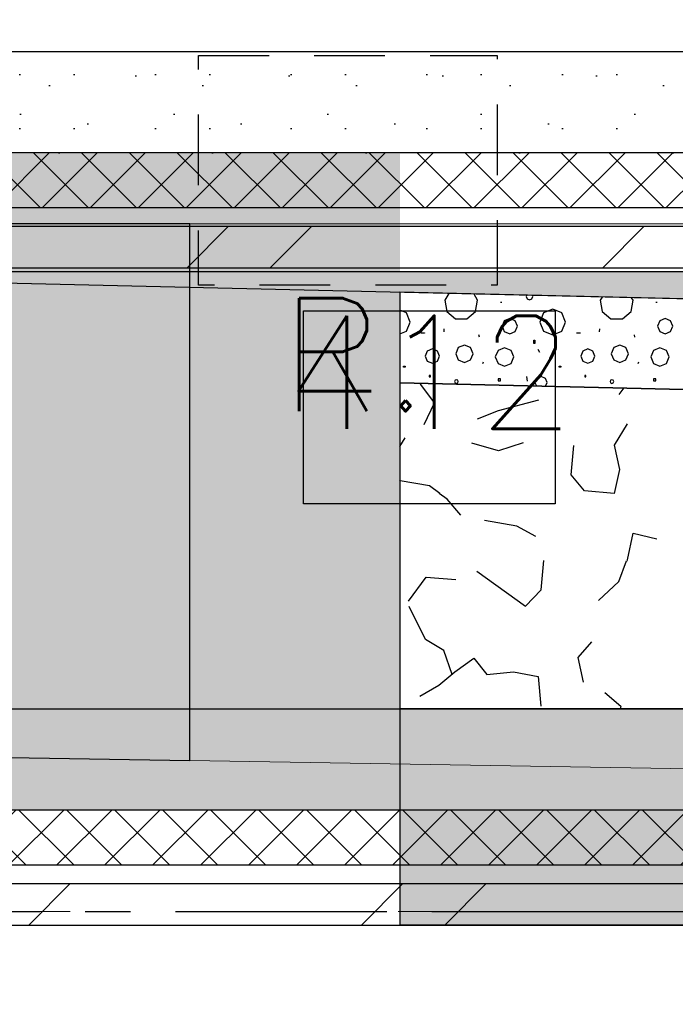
# Model space of a CAD drawing. Extents: x 1006 to 5197, y -24 to 263.
# Tile 11 of 124: x 1036.21 to 1037.66, y 0.04 to 2.22. Entities that reach past the tile are written whole.
import ezdxf

# ---------------------------------------------------------------- set-up
doc = ezdxf.new("R2010")
doc.units = 0
doc.header["$MEASUREMENT"] = 0
for name, pattern in [('B0602', [0.3125, 0, -0.3125]), ('B0701', [0.23412, 0.156, -0.07812]), ('B0805', [1.366667, 0.566667, -0.1, 0.033333, -0.1, 0.466667, -0.1]), ('Wipeout_Contour', [1000, 0, -1000])]:
    doc.linetypes.add(name, pattern=pattern)
for name, color, linetype in [('00 Renvooi', 7, 'Continuous'), ('21 Buitenwanden', 7, 'Continuous'), ('23 Vloeren', 7, 'Continuous'), ('27 Daken', 7, 'Continuous'), ('A Stramien', 7, 'Continuous')]:
    doc.layers.add(name, color=color, linetype=linetype)
doc.styles.get("Standard").update_dxf_attribs({"font": 'txt', "bigfont": 'BIGFONT.SHX'})
doc.dimstyles.new('GENERATED_STYLE__1', dxfattribs={"dimtxt": 0.25, "dimasz": 0.19, "dimexe": 0.18, "dimexo": 0, "dimgap": 0.09, "dimtad": 1, "dimdec": 0, "dimlfac": 1000, "dimzin": 0, "dimdsep": 46, "dimtxsty": 'Standard', "dimblk": 'ARROWHEAD_7', "dimblk1": 'ARROWHEAD_7', "dimblk2": 'ARROWHEAD_7', "dimcen": 0.09, "dimclrd": 7, "dimclre": 7, "dimclrt": 7, "dimadec": 1, "dimazin": 0, "dimtfac": 1, "dimtdec": 4, "dimtmove": 0, "dimatfit": 3, "dimfxl": 0, "dimtolj": 1, "dimtzin": 0, "dimarcsym": 0})
doc.dimstyles.new('GENERATED_STYLE__2', dxfattribs={"dimtxt": 0.25, "dimasz": 0.19, "dimexe": 0.18, "dimexo": 0, "dimgap": 0.09, "dimtad": 1, "dimtih": 1, "dimtoh": 1, "dimdec": 0, "dimlfac": 1000, "dimzin": 0, "dimdsep": 46, "dimtxsty": 'Standard', "dimblk": 'ARROWHEAD_7', "dimblk1": 'ARROWHEAD_7', "dimblk2": 'ARROWHEAD_7', "dimcen": 0.09, "dimclrd": 7, "dimclre": 7, "dimclrt": 7, "dimadec": 1, "dimazin": 0, "dimtfac": 1, "dimtdec": 4, "dimtmove": 0, "dimatfit": 3, "dimfxl": 0, "dimtolj": 1, "dimtzin": 0, "dimarcsym": 0})
pattern_1 = [(45, (988.21373, 0), (-0.4596194, 0.4596194), []), (45, (988.1218, 0.0919), (-0.4596194, 0.4596194), [])]
pattern_2 = [(0, (988.21373, 0), (0, 0.623538), [0.06, -0.3]), (0, (988.39373, 0.3118), (0, 0.623538), [0.06, -0.3]), (60, (988.21373, 0), (-0.54, 0.311769), [0.06, -0.3]), (60, (988.57373, 0), (-0.54, 0.311769), [0.06, -0.3]), (120, (988.27373, 0), (0.54, 0.311769), [0.06, -0.3]), (120, (988.63373, 0), (0.54, 0.311769), [0.06, -0.3]), (0, (988.21373, 0.06), (0, 0.12), [0, -0.12, 0, -0.18]), (45, (988.27373, 0.06), (-0.08485282, 0.08485282), [0, -0.09, 0, -0.15])]
pattern_3 = [(45, (988.21373, 0), (-0.05303301, 0.05303301), []), (135, (988.21373, 0), (0.05303301, 0.05303301), [])]

# ---------------------------------------------------------------- blocks, each defined once
blk = doc.blocks.new('*D346', base_point=(988.2137, 0))
at = {"layer": 'A Stramien', "linetype": 'Continuous'}
for p, q in [((1033.7798, 22.451), (1033.6414, 22.7995)), ((1027.0657, 19.9857), (1033.7571, 22.6437)), ((1020.3743, 17.3276), (1027.0657, 19.9857))]:
    blk.add_line(p, q, dxfattribs=at)
blk.add_circle((1033.7106, 22.6253), 0.05, dxfattribs=at)
at = {"layer": 'A Stramien', "insert": (1029.8704, 21.4226), "char_height": 0.25, "attachment_point": 1, "rotation": 21.665}
blk.add_mtext('{7.200}', dxfattribs=at)
blk = doc.blocks.new('ARROWHEAD_7')
at = {"color": 0, "linetype": 'Continuous', "lineweight": 0}
for p, q in [((0, -0.25), (0, 0.25)), ((0, 0), (-1, 0)), ((-0.25, 0), (0.25, 0))]:
    blk.add_line(p, q, dxfattribs=at)
blk.add_circle((0, 0), 0.25, dxfattribs=at)
blk = doc.blocks.new('*D347', base_point=(988.2137, 0))
at = {"layer": 'A Stramien', "linetype": 'Continuous'}
for p, q in [((1040.4712, 25.1091), (1040.3328, 25.4576)), ((1033.7571, 22.6437), (1040.4484, 25.3018)), ((1027.0657, 19.9857), (1033.7571, 22.6437))]:
    blk.add_line(p, q, dxfattribs=at)
blk.add_circle((1040.402, 25.2834), 0.05, dxfattribs=at)
at = {"layer": 'A Stramien', "insert": (1036.5618, 24.0807), "char_height": 0.25, "attachment_point": 1, "rotation": 21.665}
blk.add_mtext('{7.200}', dxfattribs=at)
blk = doc.blocks.new('*D348', base_point=(988.2137, 0))
at = {"layer": 'A Stramien', "linetype": 'Continuous'}
for p, q in [((1047.1626, 27.7672), (1047.0241, 28.1157)), ((1040.4484, 25.3018), (1047.1398, 27.9599)), ((1033.7571, 22.6437), (1040.4484, 25.3018))]:
    blk.add_line(p, q, dxfattribs=at)
blk.add_circle((1047.0934, 27.9415), 0.05, dxfattribs=at)
at = {"layer": 'A Stramien', "insert": (1044.457, 27.217), "char_height": 0.25, "attachment_point": 1, "rotation": 21.665}
blk.add_mtext('{7.200}', dxfattribs=at)
blk = doc.blocks.new('*D349', base_point=(988.2137, 0))
at = {"layer": 'A Stramien', "linetype": 'Continuous'}
for p, q in [((1053.854, 30.4253), (1053.7155, 30.7738)), ((1047.1398, 27.9599), (1053.8312, 30.618)), ((1040.4484, 25.3018), (1047.1398, 27.9599))]:
    blk.add_line(p, q, dxfattribs=at)
at = {"layer": 'A Stramien', "insert": (1049.9445, 29.3969), "char_height": 0.25, "attachment_point": 1, "rotation": 21.665}
blk.add_mtext('{7.200}', dxfattribs=at)
blk = doc.blocks.new('*D350', base_point=(988.2137, 0))
at = {"layer": 'A Stramien', "linetype": 'Continuous'}
for p, q in [((1053.8312, 30.618), (1057.1769, 31.9471)), ((1047.1398, 27.9599), (1053.8312, 30.618))]:
    blk.add_line(p, q, dxfattribs=at)
blk.add_circle((1053.7847, 30.5996), 0.05, dxfattribs=at)
at = {"layer": 'A Stramien', "insert": (1054.9631, 31.3904), "char_height": 0.25, "attachment_point": 1, "rotation": 21.665}
blk.add_mtext('{3.600}', dxfattribs=at)
blk = doc.blocks.new('*D351', base_point=(988.2137, 0))
at = {"layer": 'A Stramien', "linetype": 'Continuous'}
for p, q in [((1063.891, 34.4124), (1063.7526, 34.7609)), ((1063.7753, 34.5682), (1063.9147, 34.6236)), ((1057.1769, 31.9471), (1063.7753, 34.5682)), ((1057.1996, 31.7543), (1057.0612, 32.1029)), ((1053.8312, 30.618), (1057.1769, 31.9471))]:
    blk.add_line(p, q, dxfattribs=at)
for centre in [(1063.8218, 34.5867), (1057.1304, 31.9286)]:
    blk.add_circle(centre, 0.05, dxfattribs=at)
at = {"layer": 'A Stramien', "insert": (1059.9816, 33.384), "char_height": 0.25, "attachment_point": 1, "rotation": 21.665}
blk.add_mtext('{7.200}', dxfattribs=at)
blk = doc.blocks.new('*D355', base_point=(988.2137, 0))
at = {"layer": 'A Stramien', "linetype": 'Continuous'}
for p, q in [((1032.4831, 33.5873), (1032.4831, 33.9623)), ((1044.0071, 33.5873), (1044.0071, 33.9623)), ((1030.7271, 33.7748), (1032.5331, 33.7748)), ((1032.5331, 33.7748), (1044.0571, 33.7748))]:
    blk.add_line(p, q, dxfattribs=at)
for centre in [(1032.4831, 33.7748), (1044.0071, 33.7748)]:
    blk.add_circle(centre, 0.05, dxfattribs=at)
at = {"layer": 'A Stramien', "insert": (1037.7404, 34.0748), "char_height": 0.25, "attachment_point": 1}
blk.add_mtext('{11.524}', dxfattribs=at)
blk = doc.blocks.new('*D356', base_point=(988.2137, 0))
at = {"layer": 'A Stramien', "linetype": 'Continuous'}
for p, q in [((1044.0071, 33.5873), (1044.0071, 33.9623)), ((1049.8006, 33.5873), (1049.8006, 33.9623)), ((1032.5331, 33.7748), (1044.0571, 33.7748)), ((1044.0571, 33.7748), (1049.8506, 33.7748))]:
    blk.add_line(p, q, dxfattribs=at)
for centre in [(1044.0071, 33.7748), (1049.8006, 33.7748)]:
    blk.add_circle(centre, 0.05, dxfattribs=at)
at = {"layer": 'A Stramien', "insert": (1046.4909, 34.0748), "char_height": 0.25, "attachment_point": 1}
blk.add_mtext('{5.794}', dxfattribs=at)
blk = doc.blocks.new('*D364', base_point=(988.2137, 0))
at = {"layer": 'A Stramien', "linetype": 'Continuous'}
for p, q in [((1043.4001, -2.1848), (1043.4001, -1.8098)), ((1046.4001, -2.1848), (1046.4001, -1.8098)), ((1032.5331, -1.9973), (1043.4501, -1.9973)), ((1043.4501, -1.9973), (1046.4501, -1.9973))]:
    blk.add_line(p, q, dxfattribs=at)
for centre in [(1043.4001, -1.9973), (1046.4001, -1.9973)]:
    blk.add_circle(centre, 0.05, dxfattribs=at)
at = {"layer": 'A Stramien', "insert": (1044.4871, -1.6973), "char_height": 0.25, "attachment_point": 1}
blk.add_mtext('{3.000}', dxfattribs=at)
blk = doc.blocks.new('*D365', base_point=(988.2137, 0))
at = {"layer": 'A Stramien', "linetype": 'Continuous'}
for p, q in [((1046.4001, -2.1848), (1046.4001, -1.8098)), ((1053.6001, -2.1848), (1053.6001, -1.8098)), ((1043.4501, -1.9973), (1046.4501, -1.9973)), ((1046.4501, -1.9973), (1053.6501, -1.9973))]:
    blk.add_line(p, q, dxfattribs=at)
for centre in [(1046.4001, -1.9973), (1053.6001, -1.9973)]:
    blk.add_circle(centre, 0.05, dxfattribs=at)
at = {"layer": 'A Stramien', "insert": (1049.5871, -1.6973), "char_height": 0.25, "attachment_point": 1}
blk.add_mtext('{7.200}', dxfattribs=at)
blk = doc.blocks.new('*D366', base_point=(988.2137, 0))
at = {"layer": 'A Stramien', "linetype": 'Continuous'}
for p, q in [((1053.6001, -2.1848), (1053.6001, -1.8098)), ((1060.8001, -2.1848), (1060.8001, -1.8098)), ((1046.4501, -1.9973), (1053.6501, -1.9973)), ((1053.6501, -1.9973), (1060.8501, -1.9973))]:
    blk.add_line(p, q, dxfattribs=at)
for centre in [(1053.6001, -1.9973), (1060.8001, -1.9973)]:
    blk.add_circle(centre, 0.05, dxfattribs=at)
at = {"layer": 'A Stramien', "insert": (1056.7871, -1.6973), "char_height": 0.25, "attachment_point": 1}
blk.add_mtext('{7.200}', dxfattribs=at)
blk = doc.blocks.new('*D367', base_point=(988.2137, 0))
at = {"layer": 'A Stramien', "linetype": 'Continuous'}
for p, q in [((1060.8001, -2.1848), (1060.8001, -1.8098)), ((1068.0001, -2.1848), (1068.0001, -1.8098)), ((1053.6501, -1.9973), (1060.8501, -1.9973)), ((1060.8501, -1.9973), (1067.9501, -1.9973)), ((1067.9501, -1.9973), (1068.1001, -1.9973))]:
    blk.add_line(p, q, dxfattribs=at)
for centre in [(1060.8001, -1.9973), (1068.0001, -1.9973)]:
    blk.add_circle(centre, 0.05, dxfattribs=at)
at = {"layer": 'A Stramien', "insert": (1063.9871, -1.6973), "char_height": 0.25, "attachment_point": 1}
blk.add_mtext('{7.200}', dxfattribs=at)
blk = doc.blocks.new('*D431', base_point=(988.2137, 0))
at = {"layer": 'A Stramien', "linetype": 'Continuous'}
for p, q in [((1039.7585, -0.1452), (1039.6934, 0.2241)), ((1039.6767, 0.0307), (1039.8244, 0.0568)), ((1024.8572, -2.5823), (1039.6767, 0.0307)), ((1024.8405, -2.7757), (1024.7754, -2.4064)), ((1024.7095, -2.6084), (1024.8572, -2.5823))]:
    blk.add_line(p, q, dxfattribs=at)
for centre in [(1039.7259, 0.0394), (1024.808, -2.591)]:
    blk.add_circle(centre, 0.05, dxfattribs=at)
at = {"layer": 'A Stramien', "insert": (1033.2247, -0.7424), "char_height": 0.25, "attachment_point": 1, "rotation": 10}
blk.add_mtext('{15.148}', dxfattribs=at)
blk = doc.blocks.new('ROOF_46_2', base_point=(1041.8905, 22.2177))
at = {"layer": '27 Daken', "linetype": 'Continuous', "flags": 128}
blk.add_lwpolyline([(1031.7977, 0.6634), (1036.5903, 0.5835), (1036.5903, 1.77), (1031.7977, 1.77)], close=True, dxfattribs=at)
at = {"layer": '27 Daken', "color": 255, "linetype": 'Continuous', "lineweight": 0, "flags": 128}
blk.add_lwpolyline([(1036.5903, 0.5835), (1042.792, 0.4802), (1042.792, 1.77), (1036.5903, 1.77)], dxfattribs=at)
blk = doc.blocks.new('*X482', base_point=(988.2137, 0))
at = {"layer": '27 Daken', "linetype": 'Continuous'}
for p, q in [((1037.1624, 1.616), (1037.1537, 1.6009)), ((1037.2262, 1.6009), (1037.2182, 1.6147)), ((1037.3348, 1.612), (1037.3336, 1.609)), ((1037.3484, 1.609), (1037.3473, 1.6117)), ((1037.1537, 1.6009), (1037.1581, 1.5761)), ((1037.2218, 1.5761), (1037.2262, 1.6009)), ((1037.2768, 1.5967), (1037.2797, 1.5967)), ((1037.3336, 1.609), (1037.3358, 1.6038)), ((1037.3358, 1.6038), (1037.341, 1.6016)), ((1037.341, 1.6016), (1037.3462, 1.6038)), ((1037.3462, 1.6038), (1037.3484, 1.609)), ((1037.5015, 1.6081), (1037.4973, 1.6009)), ((1037.4973, 1.6009), (1037.5017, 1.5761)), ((1037.5654, 1.5761), (1037.5698, 1.6009)), ((1037.5698, 1.6009), (1037.5665, 1.6066)), ((1037.6205, 1.5967), (1037.6233, 1.5967)), ((1037.0687, 1.573), (1037.0543, 1.579)), ((1037.077, 1.5528), (1037.0687, 1.573)), ((1037.1581, 1.5761), (1037.1773, 1.5599)), ((1037.2025, 1.5599), (1037.2218, 1.5761)), ((1037.3719, 1.573), (1037.3636, 1.5528)), ((1037.3921, 1.5814), (1037.3719, 1.573)), ((1037.4123, 1.573), (1037.3921, 1.5814)), ((1037.4207, 1.5528), (1037.4123, 1.573)), ((1037.5017, 1.5761), (1037.521, 1.5599)), ((1037.5462, 1.5599), (1037.5654, 1.5761)), ((1037.0687, 1.5326), (1037.077, 1.5528)), ((1037.1773, 1.5599), (1037.2025, 1.5599)), ((1037.2852, 1.5558), (1037.2803, 1.5438)), ((1037.2972, 1.5607), (1037.2852, 1.5558)), ((1037.3091, 1.5558), (1037.2972, 1.5607)), ((1037.3141, 1.5438), (1037.3091, 1.5558)), ((1037.3636, 1.5528), (1037.3719, 1.5326)), ((1037.4123, 1.5326), (1037.4207, 1.5528)), ((1037.521, 1.5599), (1037.5462, 1.5599)), ((1037.6289, 1.5558), (1037.6239, 1.5438)), ((1037.6408, 1.5607), (1037.6289, 1.5558)), ((1037.6528, 1.5558), (1037.6408, 1.5607)), ((1037.6577, 1.5438), (1037.6528, 1.5558)), ((1037.0543, 1.5266), (1037.0687, 1.5326)), ((1037.1017, 1.529), (1037.109, 1.529)), ((1037.1017, 1.5283), (1037.1017, 1.529)), ((1037.109, 1.5283), (1037.1017, 1.5283)), ((1037.109, 1.529), (1037.109, 1.5283)), ((1037.1517, 1.5378), (1037.1513, 1.5314)), ((1037.2301, 1.5194), (1037.2291, 1.5242)), ((1037.2803, 1.5438), (1037.2852, 1.5319)), ((1037.2852, 1.5319), (1037.2972, 1.5269)), ((1037.2972, 1.5269), (1037.3091, 1.5319)), ((1037.3091, 1.5319), (1037.3141, 1.5438)), ((1037.3719, 1.5326), (1037.3921, 1.5242)), ((1037.3921, 1.5242), (1037.4123, 1.5326)), ((1037.4453, 1.529), (1037.4526, 1.529)), ((1037.4453, 1.5283), (1037.4453, 1.529)), ((1037.4526, 1.5283), (1037.4453, 1.5283)), ((1037.4526, 1.529), (1037.4526, 1.5283)), ((1037.4954, 1.5378), (1037.495, 1.5314)), ((1037.5737, 1.5194), (1037.5727, 1.5242)), ((1037.6239, 1.5438), (1037.6289, 1.5319)), ((1037.6289, 1.5319), (1037.6408, 1.5269)), ((1037.6408, 1.5269), (1037.6528, 1.5319)), ((1037.6528, 1.5319), (1037.6577, 1.5438)), ((1037.1969, 1.5018), (1037.1834, 1.4962)), ((1037.2104, 1.4962), (1037.1969, 1.5018)), ((1037.3506, 1.5124), (1037.353, 1.5124)), ((1037.3506, 1.5057), (1037.3506, 1.5124)), ((1037.353, 1.5057), (1037.3506, 1.5057)), ((1037.353, 1.5124), (1037.353, 1.5057)), ((1037.5405, 1.5018), (1037.527, 1.4962)), ((1037.554, 1.4962), (1037.5405, 1.5018)), ((1037.115, 1.4887), (1037.1104, 1.4776)), ((1037.1261, 1.4933), (1037.115, 1.4887)), ((1037.1373, 1.4887), (1037.1261, 1.4933)), ((1037.1419, 1.4776), (1037.1373, 1.4887)), ((1037.1834, 1.4962), (1037.1778, 1.4827)), ((1037.1778, 1.4827), (1037.1834, 1.4692)), ((1037.216, 1.4827), (1037.2104, 1.4962)), ((1037.2104, 1.4692), (1037.216, 1.4827)), ((1037.2713, 1.4901), (1037.2653, 1.4757)), ((1037.2856, 1.496), (1037.2713, 1.4901)), ((1037.3, 1.4901), (1037.2856, 1.496)), ((1037.3059, 1.4757), (1037.3, 1.4901)), ((1037.3591, 1.4929), (1037.3628, 1.4861)), ((1037.4587, 1.4887), (1037.454, 1.4776)), ((1037.4698, 1.4933), (1037.4587, 1.4887)), ((1037.4809, 1.4887), (1037.4698, 1.4933)), ((1037.4855, 1.4776), (1037.4809, 1.4887)), ((1037.527, 1.4962), (1037.5215, 1.4827)), ((1037.5215, 1.4827), (1037.527, 1.4692)), ((1037.5596, 1.4827), (1037.554, 1.4962)), ((1037.554, 1.4692), (1037.5596, 1.4827)), ((1037.6149, 1.4901), (1037.609, 1.4757)), ((1037.6293, 1.496), (1037.6149, 1.4901)), ((1037.6436, 1.4901), (1037.6293, 1.496)), ((1037.6496, 1.4757), (1037.6436, 1.4901)), ((1037.1104, 1.4776), (1037.115, 1.4665)), ((1037.115, 1.4665), (1037.1261, 1.4619)), ((1037.1261, 1.4619), (1037.1373, 1.4665)), ((1037.1373, 1.4665), (1037.1419, 1.4776)), ((1037.1834, 1.4692), (1037.1969, 1.4636)), ((1037.1969, 1.4636), (1037.2104, 1.4692)), ((1037.2377, 1.4614), (1037.2393, 1.465)), ((1037.2653, 1.4757), (1037.2713, 1.4614)), ((1037.2713, 1.4614), (1037.2856, 1.4554)), ((1037.2856, 1.4554), (1037.3, 1.4614)), ((1037.3, 1.4614), (1037.3059, 1.4757)), ((1037.454, 1.4776), (1037.4587, 1.4665)), ((1037.4587, 1.4665), (1037.4698, 1.4619)), ((1037.4698, 1.4619), (1037.4809, 1.4665)), ((1037.4809, 1.4665), (1037.4855, 1.4776)), ((1037.527, 1.4692), (1037.5405, 1.4636)), ((1037.5405, 1.4636), (1037.554, 1.4692)), ((1037.5813, 1.4614), (1037.5829, 1.465)), ((1037.609, 1.4757), (1037.6149, 1.4614)), ((1037.6149, 1.4614), (1037.6293, 1.4554)), ((1037.6293, 1.4554), (1037.6436, 1.4614)), ((1037.6436, 1.4614), (1037.6496, 1.4757)), ((1037.0625, 1.455), (1037.0662, 1.455)), ((1037.0625, 1.4531), (1037.0625, 1.455)), ((1037.0662, 1.4531), (1037.0625, 1.4531)), ((1037.0662, 1.455), (1037.0662, 1.4531)), ((1037.4062, 1.455), (1037.4098, 1.455)), ((1037.4062, 1.4531), (1037.4062, 1.455)), ((1037.4098, 1.4531), (1037.4062, 1.4531)), ((1037.4098, 1.455), (1037.4098, 1.4531)), ((1037.1219, 1.4348), (1037.1194, 1.4348)), ((1037.1194, 1.4348), (1037.1194, 1.4317)), ((1037.1194, 1.4317), (1037.1219, 1.4317)), ((1037.1219, 1.4317), (1037.1219, 1.4348)), ((1037.1764, 1.4242), (1037.1752, 1.4213)), ((1037.1752, 1.4213), (1037.1764, 1.4184)), ((1037.1793, 1.4254), (1037.1764, 1.4242)), ((1037.1764, 1.4184), (1037.1793, 1.4172)), ((1037.1822, 1.4242), (1037.1793, 1.4254)), ((1037.1793, 1.4172), (1037.1822, 1.4184)), ((1037.1834, 1.4213), (1037.1822, 1.4242)), ((1037.1822, 1.4184), (1037.1834, 1.4213)), ((1037.2766, 1.4274), (1037.2717, 1.4274)), ((1037.2717, 1.4274), (1037.2717, 1.4232)), ((1037.2717, 1.4232), (1037.2766, 1.4232)), ((1037.2766, 1.4232), (1037.2766, 1.4274)), ((1037.3341, 1.4322), (1037.3358, 1.4218)), ((1037.3569, 1.4284), (1037.353, 1.4189)), ((1037.353, 1.4189), (1037.356, 1.4116)), ((1037.3664, 1.4323), (1037.3569, 1.4284)), ((1037.3759, 1.4284), (1037.3664, 1.4323)), ((1037.3798, 1.4189), (1037.3759, 1.4284)), ((1037.3766, 1.4111), (1037.3798, 1.4189)), ((1037.4655, 1.4348), (1037.463, 1.4348)), ((1037.463, 1.4348), (1037.463, 1.4317)), ((1037.463, 1.4317), (1037.4655, 1.4317)), ((1037.4655, 1.4317), (1037.4655, 1.4348)), ((1037.5201, 1.4242), (1037.5189, 1.4213)), ((1037.5189, 1.4213), (1037.5201, 1.4184)), ((1037.523, 1.4254), (1037.5201, 1.4242)), ((1037.5201, 1.4184), (1037.523, 1.4172)), ((1037.5259, 1.4242), (1037.523, 1.4254)), ((1037.523, 1.4172), (1037.5259, 1.4184)), ((1037.5271, 1.4213), (1037.5259, 1.4242)), ((1037.5259, 1.4184), (1037.5271, 1.4213)), ((1037.6202, 1.4274), (1037.6153, 1.4274)), ((1037.6153, 1.4274), (1037.6153, 1.4232)), ((1037.6153, 1.4232), (1037.6202, 1.4232)), ((1037.6202, 1.4232), (1037.6202, 1.4274))]:
    blk.add_line(p, q, dxfattribs=at)
blk = doc.blocks.new('HATCH_104_2', base_point=(990.0137, 0))
at = {"layer": '27 Daken', "linetype": 'Continuous'}
for p, q in [((1037.0543, 1.6185), (1037.0543, 1.4185)), ((1042.7708, 1.4858), (1037.0543, 1.6185)), ((1037.0543, 1.4185), (1042.5708, 1.2906))]:
    blk.add_line(p, q, dxfattribs=at)
blk.add_blockref('*X482', (988.2137, 0), dxfattribs=at)
blk = doc.blocks.new('*X484', base_point=(988.2137, 0))
at = {"layer": '27 Daken', "linetype": 'Continuous'}
for p, q in [((1037.1007, 1.415), (1037.0978, 1.4175)), ((1037.1307, 1.374), (1037.1007, 1.415)), ((1037.5493, 1.4071), (1037.5387, 1.393)), ((1037.1077, 1.326), (1037.1307, 1.374)), ((1037.2727, 1.357), (1037.3617, 1.381)), ((1037.2257, 1.339), (1037.2727, 1.357)), ((1037.5567, 1.328), (1037.5277, 1.281)), ((1037.0543, 1.278), (1037.0657, 1.297)), ((1037.2727, 1.268), (1037.2137, 1.285)), ((1037.3267, 1.286), (1037.2727, 1.268)), ((1037.4327, 1.215), (1037.4387, 1.28)), ((1037.5277, 1.281), (1037.5397, 1.227)), ((1037.5397, 1.227), (1037.5277, 1.174)), ((1037.0547, 1.202), (1037.0543, 1.2032)), ((1037.1197, 1.191), (1037.0547, 1.202)), ((1037.4627, 1.18), (1037.4327, 1.215)), ((1037.143, 1.174), (1037.1197, 1.191)), ((1037.5277, 1.174), (1037.4627, 1.18)), ((1037.1587, 1.161), (1037.141, 1.174)), ((1037.1887, 1.126), (1037.1587, 1.161)), ((1037.3127, 1.102), (1037.2417, 1.114)), ((1037.3547, 1.079), (1037.3127, 1.102)), ((1037.5577, 1.027), (1037.5697, 1.086)), ((1037.5697, 1.086), (1037.6227, 1.074)), ((1037.3667, 0.961), (1037.3727, 1.026)), ((1037.5387, 0.979), (1037.555, 1.0249)), ((1037.5567, 1.0242), (1037.5577, 1.027)), ((1037.2247, 1.002), (1037.3317, 0.925)), ((1037.0737, 0.936), (1037.1127, 0.989)), ((1037.1127, 0.989), (1037.1777, 0.984)), ((1037.3317, 0.925), (1037.3667, 0.961)), ((1037.4937, 0.937), (1037.5387, 0.979)), ((1037.1107, 0.851), (1037.0747, 0.924)), ((1037.1517, 0.827), (1037.1107, 0.851)), ((1037.1697, 0.774), (1037.1517, 0.827)), ((1037.4777, 0.846), (1037.4477, 0.811)), ((1037.1757, 0.78), (1037.2177, 0.81)), ((1037.2177, 0.81), (1037.2467, 0.774)), ((1037.4477, 0.811), (1037.4597, 0.757)), ((1037.1407, 0.75), (1037.1757, 0.78)), ((1037.2467, 0.774), (1037.3057, 0.78)), ((1037.3057, 0.78), (1037.3597, 0.769)), ((1037.3597, 0.769), (1037.3657, 0.704)), ((1037.0987, 0.726), (1037.1407, 0.75)), ((1037.5077, 0.734), (1037.5427, 0.704)), ((1037.5427, 0.704), (1037.5414, 0.6977))]:
    blk.add_line(p, q, dxfattribs=at)
blk = doc.blocks.new('HATCH_106_2', base_point=(990.0137, 0))
at = {"layer": '27 Daken', "linetype": 'Continuous'}
for p, q in [((1037.0543, 1.4185), (1037.0543, 0.6977)), ((1042.5708, 1.2906), (1037.0543, 1.4185)), ((1037.0543, 0.6977), (1042.571, 0.6977))]:
    blk.add_line(p, q, dxfattribs=at)
blk.add_blockref('*X484', (988.2137, 0), dxfattribs=at)
blk = doc.blocks.new('SLAB_488_2', base_point=(1057.11, 23.5017))
at = {"layer": '23 Vloeren', "color": 255, "linetype": 'B0602', "lineweight": 0, "flags": 128}
blk.add_lwpolyline([(1057.11, 23.5017), (1030.6543, 12.7249), (1030.6543, 0.25), (1042.7262, 0.25), (1042.7264, 1.65), (1043.6201, 1.6499), (1043.6201, 5.2832), (1046.1801, 5.2832), (1046.1801, 1.6499), (1065.9921, 1.65), (1065.9921, 0.85), (1073.9709, 0.85), (1072.3048, 33.1354), (1055.8756, 26.6091)], close=True, dxfattribs=at)
blk = doc.blocks.new('WALL_559_2', base_point=(1066.0458, 1.4))
at = {"layer": '21 Buitenwanden', "linetype": 'Continuous'}
h = blk.add_hatch(dxfattribs=at)
h.set_pattern_fill('11_Constructie_beton_0002', color=256, style=0, pattern_type=2)
h.set_pattern_definition(pattern_2)
h.paths.add_polyline_path([(1031.1243, 1.9268), (1039.0091, 1.9268), (1039.0091, 2.1502), (1031.1243, 2.1502)], flags=0)
h = blk.add_hatch(dxfattribs=at)
h.set_pattern_fill('13_45gr_isolatie_0002', color=256, style=0, pattern_type=2)
h.set_pattern_definition(pattern_3)
h.paths.add_polyline_path([(1039.0091, 1.9268), (1030.9043, 1.9268), (1030.9043, 1.805), (1038.9177, 1.805), (1038.9177, 1.8868), (1039.0091, 1.8868)], flags=0)
h = blk.add_hatch(dxfattribs=at)
h.set_pattern_fill('10_Baksteen_0002', color=256, style=0, pattern_type=2)
h.set_pattern_definition(pattern_1)
h.paths.add_polyline_path([(1030.7443, 1.7644), (1030.7443, 1.673), (1039.0091, 1.673), (1038.9177, 1.7644)], flags=0)
for p, q in [((1039.0091, 2.1502), (1031.1243, 2.1502)), ((1039.0091, 1.9268), (1030.9043, 1.9268)), ((1038.9177, 1.805), (1030.7843, 1.805)), ((1030.7843, 1.7644), (1038.9177, 1.7644)), ((1030.6543, 1.673), (1039.0091, 1.673))]:
    blk.add_line(p, q, dxfattribs=at)
blk = doc.blocks.new('WALL_426_2', base_point=(1016.9667, -0.0001))
at = {"layer": '21 Buitenwanden', "linetype": 'Continuous'}
h = blk.add_hatch(dxfattribs=at)
h.set_pattern_fill('11_Constructie_beton_0002', color=256, style=0, pattern_type=2)
h.set_pattern_definition(pattern_2)
h.paths.add_polyline_path([(1043.0901, 0.6973), (1016.9667, 0.6973), (1016.9667, 0.4739), (1043.0901, 0.4739)], flags=0)
h = blk.add_hatch(dxfattribs=at)
h.set_pattern_fill('13_45gr_isolatie_0002', color=256, style=0, pattern_type=2)
h.set_pattern_definition(pattern_3)
h.paths.add_polyline_path([(1043.0901, 0.4739), (1016.9667, 0.4739), (1016.9667, 0.352), (1043.0901, 0.3521)], flags=0)
for p, q in [((1043.0901, 0.6973), (1016.9667, 0.6973)), ((1043.0901, 0.4739), (1016.9667, 0.4739)), ((1043.0901, 0.3521), (1016.9667, 0.352)), ((1016.9667, 0.3114), (1043.0901, 0.3115))]:
    blk.add_line(p, q, dxfattribs=at)
at = {"color": 254, "linetype": 'Wipeout_Contour', "lineweight": 0, "ltscale": 4120.113966}
blk.add_wipeout([(1016.9667, -0.0001), (1043.0901, 0), (1043.0901, 0.2201), (1016.9667, 0.22)], dxfattribs=at).dxf.layer = '21 Buitenwanden'
at = {"layer": '21 Buitenwanden', "linetype": 'Continuous'}
h = blk.add_hatch(dxfattribs=at)
h.set_pattern_fill('10_Baksteen_0002', color=256, style=0, pattern_type=2)
h.set_pattern_definition(pattern_1)
h.paths.add_polyline_path([(1016.9667, 0.22), (1043.0901, 0.2201), (1043.0901, 0.3115), (1016.9667, 0.3114)], flags=0)
blk.add_line((1016.9667, 0.22), (1043.0901, 0.2201), dxfattribs=at)

msp = doc.modelspace()

# ---------------------------------------------------------------- hatches: boundary and pattern name
at = {"layer": '27 Daken', "linetype": 'Continuous', "lineweight": 0}
for points in [[(1030.7642, 1.9253), (1030.7642, 0.6977), (1037.0543, 0.6977), (1037.0543, 1.9253)], [(1036.0172, 1.6425), (1036.0172, 1.6645), (1042.7708, 1.6645), (1042.7708, 1.4858)], [(1037.0543, 0.6977), (1037.0543, 0.2205), (1043.0901, 0.2205), (1043.0901, 0.6977)]]:
    msp.add_hatch(color=255, dxfattribs=at).paths.add_polyline_path(points, flags=0)

# ---------------------------------------------------------------- linework, layer by layer
at = {"layer": '21 Buitenwanden', "linetype": 'B0701', "flags": 128}
msp.add_lwpolyline([(1036.6091, 2.1417), (1037.2691, 2.1417), (1037.2691, 1.6345), (1036.6091, 1.6345)], close=True, dxfattribs=at)
at = {"layer": '21 Buitenwanden', "linetype": 'Continuous', "flags": 128}
msp.add_lwpolyline([(1036.841, 1.5773), (1037.3979, 1.5773), (1037.3979, 1.1508), (1036.841, 1.1508)], close=True, dxfattribs=at)
at = {"layer": '27 Daken', "linetype": 'Continuous', "flags": 128}
for points in [[(1036.0172, 1.6425), (1036.0172, 1.6645), (1042.7708, 1.6645), (1042.7708, 1.4858)], [(1037.0543, 0.6977), (1037.0543, 0.2205), (1043.0901, 0.2205), (1043.0901, 0.6977)]]:
    msp.add_lwpolyline(points, close=True, dxfattribs=at)
at = {"layer": 'A Stramien', "linetype": 'B0805', "flags": 128}
msp.add_lwpolyline([(1007.0252, 0.25), (1098.4604, 0.25)], dxfattribs=at)

# ---------------------------------------------------------------- block references
at = {"layer": '21 Buitenwanden'}
msp.add_blockref('WALL_559_2', (1066.0458, 1.4), dxfattribs=at)
at = {"layer": '23 Vloeren', "color": 255, "linetype": 'B0602', "lineweight": 0}
msp.add_blockref('SLAB_488_2', (1057.11, 23.5017), dxfattribs=at)
at = {"layer": '27 Daken', "color": 255, "linetype": 'Continuous', "lineweight": 0}
msp.add_blockref('ROOF_46_2', (1041.8905, 22.2177), dxfattribs=at)
at = {"layer": '27 Daken', "linetype": 'Continuous'}
for name in ['HATCH_104_2', 'HATCH_106_2']:
    msp.add_blockref(name, (990.0137, 0), dxfattribs=at)

# ---------------------------------------------------------------- texts
at = {"layer": '00 Renvooi', "linetype": 'Continuous', "insert": (1036.7885, 1.3557), "char_height": 0.25, "attachment_point": 7}
msp.add_mtext('{R.}', dxfattribs=at)
at = {"layer": '21 Buitenwanden', "linetype": 'Continuous', "insert": (1037.1195, 1.4418), "char_height": 0.25, "attachment_point": 5}
msp.add_mtext('{412}', dxfattribs=at)

# ---------------------------------------------------------------- dimensions: what is measured, and where the dimension line sits
at = {"layer": 'A Stramien', "linetype": 'Continuous'}
for base, p1, p2, angle, picture, middle in [((1020.3278, 17.3091), (1070.9109, -2.762), (1078.6582, -2.762), 21.665, '*D351', (1060.4685, 33.4429)), ((1020.3278, 17.3091), (1067.0373, -2.762), (1070.9109, -2.762), 21.665, '*D350', (1055.45, 31.4494)), ((1020.3278, 17.3091), (1059.29, -2.762), (1067.0373, -2.762), 21.665, '*D349', (1050.4315, 29.4558)), ((1020.3278, 17.3091), (1051.5427, -2.762), (1059.29, -2.762), 21.665, '*D348', (1044.9439, 27.2759)), ((1020.3278, 17.3091), (1044.0526, -3.4092), (1051.5427, -2.762), 21.665, '*D347', (1037.0487, 24.1396)), ((1020.3278, 17.3091), (1036.0482, -2.762), (1044.0526, -3.4092), 21.665, '*D346', (1030.3573, 21.4815)), ((1039.7259, 0.0394), (1024.7796, -2.4301), (1039.6976, 0.2003), 10, '*D431', (1033.8172, -0.7648))]:
    dim = msp.add_linear_dim(base=base, p1=p1, p2=p2, angle=angle, dimstyle='GENERATED_STYLE__1', dxfattribs=at)
    dim.commit()
    dim.dimension.update_dxf_attribs({"geometry": picture, "text_midpoint": middle})
for base, p1, p2, picture, middle in [((1012.9421, 33.7748), (1032.4831, -2.762), (1044.0071, -1.0535), '*D355', (1038.32, 33.9498)), ((1012.942055, 33.77478), (1044.007097, -1.053492), (1049.8006, 14.689113), '*D356', (1046.965192, 33.94978)), ((1012.9421, -1.9973), (1043.4001, -2.762), (1046.4001, 26.8048), '*D364', (1044.9614, -1.8223)), ((1012.9421, -1.9973), (1046.4001, 26.8048), (1053.6001, 11.6797), '*D365', (1050.0614, -1.8223)), ((1012.9421, -1.9973), (1053.6001, 11.6797), (1060.8001, 11.6797), '*D366', (1057.2614, -1.8223)), ((1012.9421, -1.9973), (1060.8001, 11.6797), (1068.0001, 11.6797), '*D367', (1064.4614, -1.8223))]:
    dim = msp.add_linear_dim(base=base, p1=p1, p2=p2, dimstyle='GENERATED_STYLE__2', dxfattribs=at)
    dim.commit()
    dim.dimension.update_dxf_attribs({"geometry": picture, "text_midpoint": middle})

# ---------------------------------------------------------------- next in the draw order: block references
at = {"layer": '21 Buitenwanden'}
msp.add_blockref('WALL_426_2', (1016.9667, -0.0001), dxfattribs=at)

doc.saveas('drawing.dxf')
